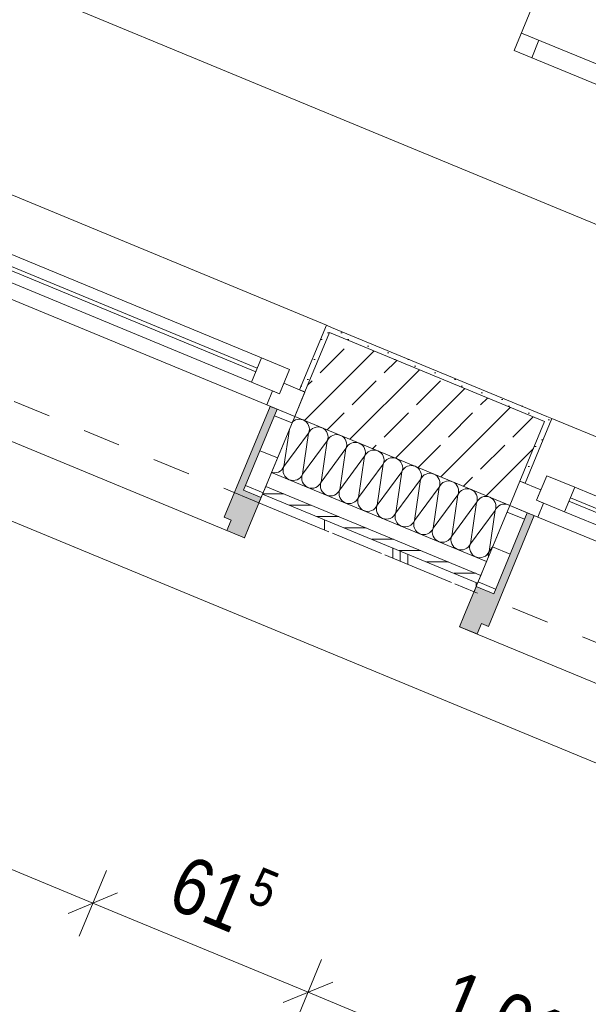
# Model space of a CAD drawing. Header units: metres. Extents: x -89 to 754, y -195 to 69.
# Tile 53 of 256: x 4.59 to 6.1, y -11.64 to -9.04. Entities that reach past the tile are written whole.
import ezdxf

# ---------------------------------------------------------------- set-up
doc = ezdxf.new("R2010")
doc.units = ezdxf.units.M
doc.header["$MEASUREMENT"] = 0
doc.linetypes.add('Strichlinie eng', pattern=[0.115, 0.075, -0.04])
for name, color, linetype in [('70 Entwässerung_Regenwasser', 7, 'Continuous'), ('95 Ausführungsplanung Bemaßung', 7, 'Continuous'), ('Neubau_10 Wand außen', 7, 'Continuous'), ('Neubau_50 Möblierung', 7, 'Continuous')]:
    doc.layers.add(name, color=color, linetype=linetype)
doc.styles.add('ERSTELLTER_STIL_3', font='ARIALN.TTF')
doc.dimstyles.new('ERSTELLTER_STIL__4', dxfattribs={"dimtxt": 0.15, "dimasz": 0.095143, "dimexe": 0.18, "dimexo": 0.0625, "dimgap": 0, "dimtad": 1, "dimzin": 0, "dimdsep": 46, "dimtxsty": 'ERSTELLTER_STIL_3', "dimblk": 'ARROWHEAD_6', "dimblk1": 'ARROWHEAD_6', "dimblk2": 'ARROWHEAD_6', "dimcen": 0.09, "dimse1": 1, "dimse2": 1, "dimclrd": 7, "dimclre": 7, "dimclrt": 7, "dimazin": 0, "dimtfac": 1, "dimtdec": 4, "dimtmove": 0, "dimatfit": 3, "dimfxl": 1, "dimtolj": 1, "dimtzin": 0, "dimarcsym": 0})
pattern_1 = [(45, (0, 0), (-0.01767767, 0.01767767), [0, -0.025])]
pattern_2 = [(0, (0, 0), (0, 0.1), [])]

# ---------------------------------------------------------------- blocks, each defined once
blk = doc.blocks.new('*X192')
at = {"layer": 'Neubau_10 Wand außen', "color": 8, "linetype": 'Continuous', "lineweight": 9}
for p, q in [((5.3187, -10.0971), (5.3153, -10.0999)), ((5.3233, -10.0947), (5.3187, -10.0971)), ((5.3283, -10.0931), (5.3233, -10.0947)), ((5.3335, -10.0926), (5.3283, -10.0931)), ((5.3387, -10.0931), (5.3335, -10.0926)), ((5.3437, -10.0947), (5.3387, -10.0931)), ((5.3483, -10.0971), (5.3437, -10.0947)), ((5.3524, -10.1004), (5.3483, -10.0971)), ((5.2927, -10.2178), (5.3074, -10.119)), ((5.3557, -10.1045), (5.3524, -10.1004)), ((5.3581, -10.1091), (5.3557, -10.1045)), ((5.3597, -10.1141), (5.3581, -10.1091)), ((5.3581, -10.1295), (5.3597, -10.1245)), ((5.3602, -10.1193), (5.3597, -10.1141)), ((5.3597, -10.1245), (5.3602, -10.1193)), ((5.3639, -10.1208), (5.3606, -10.1249)), ((5.368, -10.1175), (5.3639, -10.1208)), ((5.3726, -10.1151), (5.368, -10.1175)), ((5.3776, -10.1135), (5.3726, -10.1151)), ((5.3828, -10.113), (5.3776, -10.1135)), ((5.388, -10.1135), (5.3828, -10.113)), ((5.393, -10.1151), (5.388, -10.1135)), ((5.3976, -10.1175), (5.393, -10.1151)), ((5.4016, -10.1208), (5.3976, -10.1175)), ((5.4049, -10.1249), (5.4016, -10.1208)), ((5.2927, -10.2178), (5.3581, -10.1295)), ((5.342, -10.2382), (5.3581, -10.1295)), ((5.342, -10.2382), (5.4074, -10.1499)), ((5.3606, -10.1249), (5.3581, -10.1295)), ((5.3912, -10.2587), (5.4074, -10.1499)), ((5.4074, -10.1295), (5.4049, -10.1249)), ((5.4089, -10.1345), (5.4074, -10.1295)), ((5.4074, -10.1499), (5.4089, -10.1449)), ((5.4099, -10.1453), (5.4074, -10.1499)), ((5.4094, -10.1397), (5.4089, -10.1345)), ((5.4089, -10.1449), (5.4094, -10.1397)), ((5.4132, -10.1413), (5.4099, -10.1453)), ((5.4172, -10.1379), (5.4132, -10.1413)), ((5.4218, -10.1355), (5.4172, -10.1379)), ((5.4268, -10.134), (5.4218, -10.1355)), ((5.4321, -10.1334), (5.4268, -10.134)), ((5.4373, -10.134), (5.4321, -10.1334)), ((5.4423, -10.1355), (5.4373, -10.134)), ((5.4469, -10.1379), (5.4423, -10.1355)), ((5.4509, -10.1413), (5.4469, -10.1379)), ((5.4542, -10.1453), (5.4509, -10.1413)), ((5.4567, -10.1499), (5.4542, -10.1453)), ((5.4582, -10.1549), (5.4567, -10.1499)), ((5.3912, -10.2587), (5.4567, -10.1703)), ((5.4405, -10.2791), (5.4567, -10.1703)), ((5.4567, -10.1703), (5.4582, -10.1653)), ((5.4592, -10.1657), (5.4567, -10.1703)), ((5.4587, -10.1601), (5.4582, -10.1549)), ((5.4582, -10.1653), (5.4587, -10.1601)), ((5.4625, -10.1617), (5.4592, -10.1657)), ((5.4665, -10.1583), (5.4625, -10.1617)), ((5.4711, -10.1559), (5.4665, -10.1583)), ((5.4761, -10.1544), (5.4711, -10.1559)), ((5.4813, -10.1539), (5.4761, -10.1544)), ((5.4865, -10.1544), (5.4813, -10.1539)), ((5.4915, -10.1559), (5.4865, -10.1544)), ((5.4961, -10.1583), (5.4915, -10.1559)), ((5.5002, -10.1617), (5.4961, -10.1583)), ((5.5035, -10.1657), (5.5002, -10.1617)), ((5.506, -10.1703), (5.5035, -10.1657)), ((5.5075, -10.1753), (5.506, -10.1703)), ((5.508, -10.1805), (5.5075, -10.1753)), ((5.5204, -10.1763), (5.5158, -10.1788)), ((5.5254, -10.1748), (5.5204, -10.1763)), ((5.5306, -10.1743), (5.5254, -10.1748)), ((5.5358, -10.1748), (5.5306, -10.1743)), ((5.5408, -10.1763), (5.5358, -10.1748)), ((5.5454, -10.1788), (5.5408, -10.1763)), ((5.4405, -10.2791), (5.506, -10.1907)), ((5.4898, -10.2995), (5.506, -10.1907)), ((5.506, -10.1907), (5.5075, -10.1857)), ((5.5084, -10.1861), (5.506, -10.1907)), ((5.5075, -10.1857), (5.508, -10.1805)), ((5.5117, -10.1821), (5.5084, -10.1861)), ((5.5158, -10.1788), (5.5117, -10.1821)), ((5.5495, -10.1821), (5.5454, -10.1788)), ((5.5528, -10.1861), (5.5495, -10.1821)), ((5.5552, -10.1907), (5.5528, -10.1861)), ((5.5568, -10.1957), (5.5552, -10.1907)), ((5.5573, -10.2009), (5.5568, -10.1957)), ((5.5568, -10.2061), (5.5573, -10.2009)), ((5.561, -10.2025), (5.5577, -10.2065)), ((5.5651, -10.1992), (5.561, -10.2025)), ((5.5697, -10.1967), (5.5651, -10.1992)), ((5.5747, -10.1952), (5.5697, -10.1967)), ((5.5799, -10.1947), (5.5747, -10.1952)), ((5.5851, -10.1952), (5.5799, -10.1947)), ((5.5901, -10.1967), (5.5851, -10.1952)), ((5.5947, -10.1992), (5.5901, -10.1967)), ((5.5987, -10.2025), (5.5947, -10.1992)), ((5.602, -10.2065), (5.5987, -10.2025)), ((5.2829, -10.2298), (5.2869, -10.2265)), ((5.2869, -10.2265), (5.2902, -10.2224)), ((5.2902, -10.2224), (5.2927, -10.2178)), ((5.2912, -10.2228), (5.2907, -10.228)), ((5.2907, -10.228), (5.2912, -10.2332)), ((5.2927, -10.2178), (5.2912, -10.2228)), ((5.4898, -10.2995), (5.5552, -10.2111)), ((5.5391, -10.3199), (5.5552, -10.2111)), ((5.5552, -10.2111), (5.5568, -10.2061)), ((5.5577, -10.2065), (5.5552, -10.2111)), ((5.6045, -10.2111), (5.602, -10.2065)), ((5.606, -10.2161), (5.6045, -10.2111)), ((5.6045, -10.2315), (5.606, -10.2265)), ((5.607, -10.2269), (5.6045, -10.2315)), ((5.6065, -10.2213), (5.606, -10.2161)), ((5.606, -10.2265), (5.6065, -10.2213)), ((5.6103, -10.2229), (5.607, -10.2269)), ((5.6143, -10.2196), (5.6103, -10.2229)), ((5.6189, -10.2171), (5.6143, -10.2196)), ((5.6239, -10.2156), (5.6189, -10.2171)), ((5.6291, -10.2151), (5.6239, -10.2156)), ((5.6343, -10.2156), (5.6291, -10.2151)), ((5.6393, -10.2171), (5.6343, -10.2156)), ((5.644, -10.2196), (5.6393, -10.2171)), ((5.648, -10.2229), (5.644, -10.2196)), ((5.6513, -10.2269), (5.648, -10.2229)), ((5.6538, -10.2315), (5.6513, -10.2269)), ((5.2602, -10.233), (5.2628, -10.2338)), ((5.2628, -10.2338), (5.268, -10.2343)), ((5.268, -10.2343), (5.2732, -10.2338)), ((5.2732, -10.2338), (5.2783, -10.2323)), ((5.2783, -10.2323), (5.2829, -10.2298)), ((5.2912, -10.2332), (5.2927, -10.2382)), ((5.2927, -10.2382), (5.2951, -10.2429)), ((5.2951, -10.2429), (5.2985, -10.2469)), ((5.2985, -10.2469), (5.3025, -10.2502)), ((5.3025, -10.2502), (5.3071, -10.2527)), ((5.3071, -10.2527), (5.3121, -10.2542)), ((5.3121, -10.2542), (5.3173, -10.2547)), ((5.3173, -10.2547), (5.3225, -10.2542)), ((5.3225, -10.2542), (5.3275, -10.2527)), ((5.3275, -10.2527), (5.3321, -10.2502)), ((5.3321, -10.2502), (5.3362, -10.2469)), ((5.3362, -10.2469), (5.3395, -10.2429)), ((5.3395, -10.2429), (5.342, -10.2382)), ((5.3404, -10.2433), (5.3399, -10.2485)), ((5.3399, -10.2485), (5.3404, -10.2537)), ((5.342, -10.2382), (5.3404, -10.2433)), ((5.3404, -10.2537), (5.342, -10.2587)), ((5.5391, -10.3199), (5.6045, -10.2315)), ((5.5883, -10.3403), (5.6045, -10.2315)), ((5.5883, -10.3403), (5.6538, -10.252)), ((5.6376, -10.3607), (5.6538, -10.252)), ((5.6553, -10.2365), (5.6538, -10.2315)), ((5.6538, -10.252), (5.6553, -10.247)), ((5.6562, -10.2473), (5.6538, -10.252)), ((5.6558, -10.2418), (5.6553, -10.2365)), ((5.6553, -10.247), (5.6558, -10.2418)), ((5.6596, -10.2433), (5.6562, -10.2473)), ((5.6636, -10.24), (5.6596, -10.2433)), ((5.6682, -10.2375), (5.6636, -10.24)), ((5.6732, -10.236), (5.6682, -10.2375)), ((5.6784, -10.2355), (5.6732, -10.236)), ((5.6836, -10.236), (5.6784, -10.2355)), ((5.6886, -10.2375), (5.6836, -10.236)), ((5.6932, -10.24), (5.6886, -10.2375)), ((5.6973, -10.2433), (5.6932, -10.24)), ((5.7006, -10.2473), (5.6973, -10.2433)), ((5.7031, -10.252), (5.7006, -10.2473)), ((5.7046, -10.257), (5.7031, -10.252)), ((5.342, -10.2587), (5.3444, -10.2633)), ((5.3444, -10.2633), (5.3477, -10.2673)), ((5.3477, -10.2673), (5.3518, -10.2706)), ((5.3518, -10.2706), (5.3564, -10.2731)), ((5.3564, -10.2731), (5.3614, -10.2746)), ((5.3614, -10.2746), (5.3666, -10.2751)), ((5.3666, -10.2751), (5.3718, -10.2746)), ((5.3718, -10.2746), (5.3768, -10.2731)), ((5.3768, -10.2731), (5.3814, -10.2706)), ((5.3814, -10.2706), (5.3855, -10.2673)), ((5.3855, -10.2673), (5.3888, -10.2633)), ((5.3888, -10.2633), (5.3912, -10.2587)), ((5.3897, -10.2637), (5.3892, -10.2689)), ((5.3892, -10.2689), (5.3897, -10.2741)), ((5.3912, -10.2587), (5.3897, -10.2637)), ((5.3897, -10.2741), (5.3912, -10.2791)), ((5.3912, -10.2791), (5.3937, -10.2837)), ((5.438, -10.2837), (5.4405, -10.2791)), ((5.4405, -10.2791), (5.439, -10.2841)), ((5.6376, -10.3607), (5.7031, -10.2724)), ((5.6869, -10.3811), (5.7031, -10.2724)), ((5.7031, -10.2724), (5.7046, -10.2674)), ((5.7055, -10.2678), (5.7031, -10.2724)), ((5.7051, -10.2622), (5.7046, -10.257)), ((5.7046, -10.2674), (5.7051, -10.2622)), ((5.7088, -10.2637), (5.7055, -10.2678)), ((5.7129, -10.2604), (5.7088, -10.2637)), ((5.7175, -10.2579), (5.7129, -10.2604)), ((5.7225, -10.2564), (5.7175, -10.2579)), ((5.7277, -10.2559), (5.7225, -10.2564)), ((5.7329, -10.2564), (5.7277, -10.2559)), ((5.7379, -10.2579), (5.7329, -10.2564)), ((5.7425, -10.2604), (5.7379, -10.2579)), ((5.7465, -10.2637), (5.7425, -10.2604)), ((5.7499, -10.2678), (5.7465, -10.2637)), ((5.7523, -10.2724), (5.7499, -10.2678)), ((5.7538, -10.2774), (5.7523, -10.2724)), ((5.7544, -10.2826), (5.7538, -10.2774)), ((5.7622, -10.2808), (5.7581, -10.2841)), ((5.7668, -10.2783), (5.7622, -10.2808)), ((5.7718, -10.2768), (5.7668, -10.2783)), ((5.777, -10.2763), (5.7718, -10.2768)), ((5.7822, -10.2768), (5.777, -10.2763)), ((5.7872, -10.2783), (5.7822, -10.2768)), ((5.7918, -10.2808), (5.7872, -10.2783)), ((5.7958, -10.2841), (5.7918, -10.2808)), ((5.3937, -10.2837), (5.397, -10.2877)), ((5.397, -10.2877), (5.4011, -10.291)), ((5.4011, -10.291), (5.4057, -10.2935)), ((5.4057, -10.2935), (5.4107, -10.295)), ((5.4107, -10.295), (5.4159, -10.2955)), ((5.4159, -10.2955), (5.4211, -10.295)), ((5.4211, -10.295), (5.4261, -10.2935)), ((5.4261, -10.2935), (5.4307, -10.291)), ((5.4307, -10.291), (5.4347, -10.2877)), ((5.4347, -10.2877), (5.438, -10.2837)), ((5.439, -10.2841), (5.4385, -10.2893)), ((5.4385, -10.2893), (5.439, -10.2945)), ((5.439, -10.2945), (5.4405, -10.2995)), ((5.4405, -10.2995), (5.443, -10.3041)), ((5.443, -10.3041), (5.4463, -10.3081)), ((5.484, -10.3081), (5.4873, -10.3041)), ((5.4873, -10.3041), (5.4898, -10.2995)), ((5.4883, -10.3045), (5.4877, -10.3097)), ((5.4898, -10.2995), (5.4883, -10.3045)), ((5.6869, -10.3811), (5.7523, -10.2928)), ((5.7361, -10.4015), (5.7523, -10.2928)), ((5.7523, -10.2928), (5.7538, -10.2878)), ((5.7548, -10.2882), (5.7523, -10.2928)), ((5.7538, -10.2878), (5.7544, -10.2826)), ((5.7581, -10.2841), (5.7548, -10.2882)), ((5.7991, -10.2882), (5.7958, -10.2841)), ((5.8016, -10.2928), (5.7991, -10.2882)), ((5.8031, -10.2978), (5.8016, -10.2928)), ((5.8036, -10.303), (5.8031, -10.2978)), ((5.8031, -10.3082), (5.8036, -10.303)), ((5.8074, -10.3045), (5.8041, -10.3086)), ((5.8114, -10.3012), (5.8074, -10.3045)), ((5.816, -10.2988), (5.8114, -10.3012)), ((5.821, -10.2972), (5.816, -10.2988)), ((5.8262, -10.2967), (5.821, -10.2972)), ((5.8314, -10.2972), (5.8262, -10.2967)), ((5.8364, -10.2988), (5.8314, -10.2972)), ((5.8411, -10.3012), (5.8364, -10.2988)), ((5.8451, -10.3045), (5.8411, -10.3012)), ((5.8484, -10.3086), (5.8451, -10.3045)), ((5.4463, -10.3081), (5.4503, -10.3114)), ((5.4503, -10.3114), (5.4549, -10.3139)), ((5.4549, -10.3139), (5.4599, -10.3154)), ((5.4599, -10.3154), (5.4651, -10.3159)), ((5.4651, -10.3159), (5.4703, -10.3154)), ((5.4703, -10.3154), (5.4753, -10.3139)), ((5.4753, -10.3139), (5.48, -10.3114)), ((5.48, -10.3114), (5.484, -10.3081)), ((5.4877, -10.3097), (5.4883, -10.3149)), ((5.4883, -10.3149), (5.4898, -10.3199)), ((5.4898, -10.3199), (5.4922, -10.3245)), ((5.4922, -10.3245), (5.4956, -10.3285)), ((5.4956, -10.3285), (5.4996, -10.3319)), ((5.4996, -10.3319), (5.5042, -10.3343)), ((5.5246, -10.3343), (5.5292, -10.3319)), ((5.5292, -10.3319), (5.5333, -10.3285)), ((5.5333, -10.3285), (5.5366, -10.3245)), ((5.5366, -10.3245), (5.5391, -10.3199)), ((5.5375, -10.3249), (5.537, -10.3301)), ((5.537, -10.3301), (5.5375, -10.3353)), ((5.5391, -10.3199), (5.5375, -10.3249)), ((5.7361, -10.4015), (5.8016, -10.3132)), ((5.7854, -10.4219), (5.8016, -10.3132)), ((5.8016, -10.3132), (5.8031, -10.3082)), ((5.8041, -10.3086), (5.8016, -10.3132)), ((5.8509, -10.3132), (5.8484, -10.3086)), ((5.8524, -10.3182), (5.8509, -10.3132)), ((5.8509, -10.3336), (5.8524, -10.3286)), ((5.8533, -10.329), (5.8509, -10.3336)), ((5.8529, -10.3234), (5.8524, -10.3182)), ((5.8524, -10.3286), (5.8529, -10.3234)), ((5.8567, -10.3249), (5.8533, -10.329)), ((5.8607, -10.3216), (5.8567, -10.3249)), ((5.8653, -10.3192), (5.8607, -10.3216)), ((5.8703, -10.3176), (5.8653, -10.3192)), ((5.8755, -10.3171), (5.8703, -10.3176)), ((5.8807, -10.3176), (5.8755, -10.3171)), ((5.8857, -10.3192), (5.8807, -10.3176)), ((5.8893, -10.3211), (5.8857, -10.3192)), ((5.5042, -10.3343), (5.5092, -10.3358)), ((5.5092, -10.3358), (5.5144, -10.3363)), ((5.5144, -10.3363), (5.5196, -10.3358)), ((5.5196, -10.3358), (5.5246, -10.3343)), ((5.5375, -10.3353), (5.5391, -10.3403)), ((5.5391, -10.3403), (5.5415, -10.3449)), ((5.5415, -10.3449), (5.5448, -10.3489)), ((5.5448, -10.3489), (5.5489, -10.3523)), ((5.5489, -10.3523), (5.5535, -10.3547)), ((5.5535, -10.3547), (5.5585, -10.3562)), ((5.5585, -10.3562), (5.5637, -10.3568)), ((5.5637, -10.3568), (5.5689, -10.3562)), ((5.5689, -10.3562), (5.5739, -10.3547)), ((5.5739, -10.3547), (5.5785, -10.3523)), ((5.5785, -10.3523), (5.5825, -10.3489)), ((5.5825, -10.3489), (5.5859, -10.3449)), ((5.5859, -10.3449), (5.5883, -10.3403)), ((5.5868, -10.3453), (5.5863, -10.3505)), ((5.5863, -10.3505), (5.5868, -10.3557)), ((5.5883, -10.3403), (5.5868, -10.3453)), ((5.5868, -10.3557), (5.5883, -10.3607)), ((5.7854, -10.4219), (5.8509, -10.3336)), ((5.8347, -10.4423), (5.8509, -10.3336)), ((5.5883, -10.3607), (5.5908, -10.3653)), ((5.5908, -10.3653), (5.5941, -10.3694)), ((5.5941, -10.3694), (5.5981, -10.3727)), ((5.5981, -10.3727), (5.6028, -10.3751)), ((5.6028, -10.3751), (5.6078, -10.3767)), ((5.6078, -10.3767), (5.613, -10.3772)), ((5.613, -10.3772), (5.6182, -10.3767)), ((5.6182, -10.3767), (5.6232, -10.3751)), ((5.6232, -10.3751), (5.6278, -10.3727)), ((5.6278, -10.3727), (5.6318, -10.3694)), ((5.6318, -10.3694), (5.6351, -10.3653)), ((5.6351, -10.3653), (5.6376, -10.3607)), ((5.6361, -10.3657), (5.6356, -10.3709)), ((5.6356, -10.3709), (5.6361, -10.3761)), ((5.6376, -10.3607), (5.6361, -10.3657)), ((5.6361, -10.3761), (5.6376, -10.3811)), ((5.6376, -10.3811), (5.6401, -10.3857)), ((5.6844, -10.3857), (5.6869, -10.3811)), ((5.6869, -10.3811), (5.6854, -10.3861)), ((5.6401, -10.3857), (5.6434, -10.3898)), ((5.6434, -10.3898), (5.6474, -10.3931)), ((5.6474, -10.3931), (5.652, -10.3955)), ((5.652, -10.3955), (5.657, -10.3971)), ((5.657, -10.3971), (5.6622, -10.3976)), ((5.6622, -10.3976), (5.6674, -10.3971)), ((5.6674, -10.3971), (5.6724, -10.3955)), ((5.6724, -10.3955), (5.6771, -10.3931)), ((5.6771, -10.3931), (5.6811, -10.3898)), ((5.6811, -10.3898), (5.6844, -10.3857)), ((5.6854, -10.3861), (5.6848, -10.3913)), ((5.6848, -10.3913), (5.6854, -10.3965)), ((5.6854, -10.3965), (5.6869, -10.4015)), ((5.6869, -10.4015), (5.6893, -10.4061)), ((5.6893, -10.4061), (5.6927, -10.4102)), ((5.6927, -10.4102), (5.6967, -10.4135)), ((5.7263, -10.4135), (5.7304, -10.4102)), ((5.7304, -10.4102), (5.7337, -10.4061)), ((5.7337, -10.4061), (5.7361, -10.4015)), ((5.7346, -10.4065), (5.7341, -10.4117)), ((5.7361, -10.4015), (5.7346, -10.4065)), ((5.6967, -10.4135), (5.7013, -10.416)), ((5.7013, -10.416), (5.7063, -10.4175)), ((5.7063, -10.4175), (5.7115, -10.418)), ((5.7115, -10.418), (5.7167, -10.4175)), ((5.7167, -10.4175), (5.7217, -10.416)), ((5.7217, -10.416), (5.7263, -10.4135)), ((5.7341, -10.4117), (5.7346, -10.4169)), ((5.7346, -10.4169), (5.7361, -10.4219)), ((5.7361, -10.4219), (5.7386, -10.4265)), ((5.7386, -10.4265), (5.7419, -10.4306)), ((5.7419, -10.4306), (5.746, -10.4339)), ((5.746, -10.4339), (5.7506, -10.4364)), ((5.7506, -10.4364), (5.7556, -10.4379)), ((5.766, -10.4379), (5.771, -10.4364)), ((5.771, -10.4364), (5.7756, -10.4339)), ((5.7756, -10.4339), (5.7796, -10.4306)), ((5.7796, -10.4306), (5.783, -10.4265)), ((5.783, -10.4265), (5.7854, -10.4219)), ((5.7839, -10.4269), (5.7834, -10.4321)), ((5.7834, -10.4321), (5.7839, -10.4373)), ((5.7854, -10.4219), (5.7839, -10.4269)), ((5.8347, -10.4423), (5.8447, -10.4288)), ((5.7556, -10.4379), (5.7608, -10.4384)), ((5.7608, -10.4384), (5.766, -10.4379)), ((5.7839, -10.4373), (5.7854, -10.4423)), ((5.7854, -10.4423), (5.7879, -10.447)), ((5.7879, -10.447), (5.7912, -10.451)), ((5.7912, -10.451), (5.7952, -10.4543)), ((5.7952, -10.4543), (5.7999, -10.4568)), ((5.7999, -10.4568), (5.8049, -10.4583)), ((5.8049, -10.4583), (5.8101, -10.4588)), ((5.8101, -10.4588), (5.8153, -10.4583)), ((5.8153, -10.4583), (5.8203, -10.4568)), ((5.8203, -10.4568), (5.8249, -10.4543)), ((5.8249, -10.4543), (5.8289, -10.451)), ((5.8289, -10.451), (5.8322, -10.447)), ((5.8322, -10.447), (5.8347, -10.4423)), ((5.8332, -10.4473), (5.8327, -10.4526)), ((5.8327, -10.4526), (5.8331, -10.4569)), ((5.8347, -10.4423), (5.8332, -10.4473))]:
    blk.add_line(p, q, dxfattribs=at)
blk = doc.blocks.new('1-Flügelfenster 27_7')
at = {"layer": 'Neubau_10 Wand außen', "linetype": 'Continuous', "lineweight": 0, "true_color": 0x000000}
for points in [[(-0.505, -0.387), (-0.505, -0.417), (-0.455, -0.417), (-0.455, -0.387), (-0.435, -0.387), (-0.435, -0.07), (-0.455, -0.07), (-0.455, -0.302), (-0.505, -0.302)], [(0.505, -0.387), (0.505, -0.302), (0.455, -0.302), (0.455, -0.07), (0.435, -0.07), (0.435, -0.387), (0.455, -0.387), (0.455, -0.417), (0.505, -0.417)]]:
    blk.add_hatch(color=18, dxfattribs=at).paths.add_polyline_path(points)
h = blk.add_hatch(dxfattribs=at)
h.set_pattern_fill('Holz_Schalung_liegend_10_5B', color=18, style=0, pattern_type=2)
h.set_pattern_definition(pattern_2)
h.paths.add_polyline_path([(-0.505, -0.07), (-0.505, -0.302), (-0.455, -0.302), (-0.455, -0.07)])
h = blk.add_hatch(dxfattribs=at)
h.set_pattern_fill('Holz_Schalung_liegend_10_5B', color=18, style=0, pattern_type=2)
h.set_pattern_definition(pattern_2)
h.paths.add_polyline_path([(0.505, -0.07), (0.455, -0.07), (0.455, -0.302), (0.505, -0.302)])
at = {"layer": 'Neubau_10 Wand außen', "color": 7, "linetype": 'Continuous', "lineweight": 13}
for p, q in [((-0.505, 0.185), (-0.49, 0.185)), ((-0.49, 0), (-0.49, 0.185)), ((0.505, 0.185), (0.49, 0.185)), ((0.49, 0), (0.49, 0.185)), ((-0.445, -0.03), (-0.445, 0.04)), ((-0.445, 0.04), (-0.365, 0.04)), ((-0.365, 0.04), (0.365, 0.04)), ((-0.365, 0.04), (-0.365, -0.03)), ((0.365, -0.03), (0.365, 0.04)), ((0.365, 0.04), (0.445, 0.04)), ((0.445, 0.04), (0.445, -0.03)), ((-0.505, 0), (-0.445, 0)), ((-0.505, -0.07), (-0.505, 0)), ((-0.505, -0.07), (-0.505, 0)), ((-0.445, 0), (-0.445, -0.03)), ((-0.365, 0.01), (0.365, 0.01)), ((0.445, -0.03), (0.445, 0)), ((0.445, 0), (0.505, 0)), ((0.505, -0.07), (0.505, 0)), ((0.505, -0.07), (0.505, 0)), ((0.365, 0), (-0.365, 0)), ((-0.445, -0.03), (-0.425, -0.03)), ((-0.365, -0.03), (-0.445, -0.03)), ((-0.425, -0.03), (-0.425, -0.07)), ((0.365, -0.03), (-0.365, -0.03)), ((0.445, -0.03), (0.365, -0.03)), ((0.425, -0.07), (0.425, -0.03)), ((0.425, -0.03), (0.445, -0.03)), ((-0.425, -0.07), (-0.505, -0.07)), ((-0.505, -0.23), (-0.505, -0.07)), ((0.425, -0.07), (-0.425, -0.07)), ((0.505, -0.07), (0.425, -0.07)), ((0.505, -0.23), (0.505, -0.07)), ((-0.505, -0.27), (-0.505, -0.23)), ((0.505, -0.27), (0.505, -0.23)), ((-0.505, -0.292), (-0.505, -0.27)), ((0.505, -0.292), (0.505, -0.27)), ((-0.505, -0.317), (-0.505, -0.292)), ((0.505, -0.317), (0.505, -0.292))]:
    blk.add_line(p, q, dxfattribs=at)
at = {"layer": 'Neubau_10 Wand außen', "color": 7, "linetype": 'Continuous', "lineweight": 9}
for p, q in [((-0.49, 0.185), (0.49, 0.185)), ((-0.455, -0.302), (-0.455, -0.07)), ((-0.455, -0.07), (-0.435, -0.07)), ((-0.435, -0.07), (-0.435, -0.387)), ((0.455, -0.07), (0.435, -0.07)), ((0.435, -0.07), (0.435, -0.387)), ((0.455, -0.302), (0.455, -0.07)), ((-0.505, -0.387), (-0.505, -0.302)), ((-0.505, -0.302), (-0.455, -0.302)), ((0.505, -0.302), (0.455, -0.302)), ((0.505, -0.387), (0.505, -0.302)), ((-0.505, -0.417), (-0.505, -0.387)), ((-0.435, -0.387), (-0.455, -0.387)), ((-0.455, -0.387), (-0.455, -0.417)), ((0.435, -0.387), (0.455, -0.387)), ((0.455, -0.387), (0.455, -0.417)), ((0.505, -0.417), (0.505, -0.387)), ((-0.455, -0.417), (-0.505, -0.417)), ((-0.505, -0.417), (0.505, -0.417)), ((0.455, -0.417), (0.505, -0.417))]:
    blk.add_line(p, q, dxfattribs=at)
at = {"layer": 'Neubau_10 Wand außen', "color": 7, "linetype": 'Strichlinie eng', "lineweight": 9}
blk.add_line((-0.505, -0.317), (0.505, -0.317), dxfattribs=at)
at = {"layer": 'Neubau_10 Wand außen', "color": 7, "linetype": 'Continuous', "lineweight": 9, "flags": 128}
for points in [[(-0.505, -0.07), (-0.455, -0.07), (-0.455, -0.302), (-0.505, -0.302)], [(0.505, -0.07), (0.455, -0.07), (0.455, -0.302), (0.505, -0.302)]]:
    blk.add_lwpolyline(points, close=True, dxfattribs=at)
at = {"layer": 'Neubau_10 Wand außen', "color": 7, "linetype": 'Continuous', "lineweight": 9}
for p in [(-0.505, -0.417), (0.505, -0.417)]:
    blk.add_point(p, dxfattribs=at)
blk = doc.blocks.new('Stuhl 02 27[122]_1', base_point=(6.0535, -8.7483))
at = {"layer": 'Neubau_50 Möblierung', "color": 254, "linetype": 'Continuous', "lineweight": 18, "true_color": 0xdfdfdf}
for p, q in [((5.9203, -9.0719), (6.2902, -9.2242)), ((5.9665, -9.0909), (5.9475, -9.1372)), ((6.2439, -9.2051), (6.2249, -9.2514))]:
    blk.add_line(p, q, dxfattribs=at)
at = {"layer": 'Neubau_50 Möblierung', "color": 254, "linetype": 'Continuous', "lineweight": 18, "true_color": 0xdfdfdf, "flags": 128}
blk.add_lwpolyline([(6.0535, -8.7483), (6.4234, -8.9005), (6.2711, -9.2704), (5.9012, -9.1182)], close=True, dxfattribs=at)
blk = doc.blocks.new('Schultisch 27[145]_1', base_point=(6.099, -8.443))
at = {"layer": 'Neubau_50 Möblierung', "color": 254, "linetype": 'Continuous', "lineweight": 18, "true_color": 0xdfdfdf, "flags": 128}
blk.add_lwpolyline([(6.099, -8.443), (7.2077, -8.9022), (7.0163, -9.3641), (5.9077, -8.9049)], close=True, dxfattribs=at)
blk = doc.blocks.new('*D698')
at = {"layer": '95 Ausführungsplanung Bemaßung', "color": 7, "linetype": 'Continuous', "lineweight": 9}
for p, q in [((-8.1158, -6.9947), (-8.0439, -6.8212)), ((-8.1492, -6.8792), (-8.0798, -6.908)), ((-8.0144, -6.8809), (-8.1453, -6.9351)), ((-8.0798, -6.908), (8.1315, -13.6229)), ((8.0955, -13.7097), (8.1674, -13.5362)), ((8.066, -13.65), (8.1969, -13.5958)), ((8.1315, -13.6229), (8.2009, -13.6517))]:
    blk.add_line(p, q, dxfattribs=at)
at = {"layer": '95 Ausführungsplanung Bemaßung', "color": 7, "lineweight": 9, "insert": (-0.2063, -10.1746), "char_height": 0.15, "attachment_point": 7, "rotation": 337.5, "style": 'ERSTELLTER_STIL_3'}
blk.add_mtext('\\A1;{\\pql;\\fArial Narrow|b0|i0|c0|p0;\\W1.000000;17,54\\fArial Narrow|b0|i0|c0|p0;\\W1.000000;\\A1{\\H.66x;\\S5^  ;}}', dxfattribs=at)
blk = doc.blocks.new('ARROWHEAD_6')
at = {"color": 0, "linetype": 'Continuous', "lineweight": 0}
for p, q in [((-0.5, -0.5), (0.5, 0.5)), ((0, 0), (-1, 0))]:
    blk.add_line(p, q, dxfattribs=at)
blk = doc.blocks.new('*D713')
at = {"layer": '95 Ausführungsplanung Bemaßung', "color": 7, "linetype": 'Continuous', "lineweight": 9}
for p, q in [((3.287, -10.7504), (3.8552, -10.9857)), ((3.8192, -11.0724), (3.8911, -10.899)), ((3.9206, -10.9586), (3.7897, -11.0128)), ((3.8552, -10.9857), (4.7883, -11.3722)), ((4.7524, -11.459), (4.8242, -11.2855)), ((4.8537, -11.3451), (4.7229, -11.3993)), ((4.7883, -11.3722), (5.3565, -11.6076))]:
    blk.add_line(p, q, dxfattribs=at)
at = {"layer": '95 Ausführungsplanung Bemaßung', "color": 7, "lineweight": 9, "char_height": 0.15, "attachment_point": 7, "rotation": 337.5, "style": 'ERSTELLTER_STIL_3'}
for s, insert in [('\\A1;{\\pql;\\fArial Narrow|b0|i0|c0|p0;\\W1.000000;1,01}', (4.1771, -11.0866)), ('\\A1;{\\pql;\\fArial Narrow|b0|i0|c0|p0;\\W1.000000;2,51}', (4.0967, -11.2806))]:
    blk.add_mtext(s, dxfattribs=dict(at, insert=insert))
blk = doc.blocks.new('*D714')
at = {"layer": '95 Ausführungsplanung Bemaßung', "color": 7, "linetype": 'Continuous', "lineweight": 9}
for p, q in [((4.8537, -11.3451), (4.7229, -11.3993)), ((4.7883, -11.3722), (5.3565, -11.6076)), ((5.3205, -11.6943), (5.3924, -11.5208)), ((5.4219, -11.5805), (5.291, -11.6347))]:
    blk.add_line(p, q, dxfattribs=at)
at = {"layer": '95 Ausführungsplanung Bemaßung', "color": 7, "lineweight": 9, "insert": (4.9623, -11.4199), "char_height": 0.15, "attachment_point": 7, "rotation": 337.5, "style": 'ERSTELLTER_STIL_3'}
blk.add_mtext('\\A1;{\\pql;\\fArial Narrow|b0|i0|c0|p0;\\W1.000000;61\\fArial Narrow|b0|i0|c0|p0;\\W1.000000;\\A1{\\H.66x;\\S5^  ;}}', dxfattribs=at)
blk = doc.blocks.new('*D715')
at = {"layer": '95 Ausführungsplanung Bemaßung', "color": 7, "linetype": 'Continuous', "lineweight": 9}
for p, q in [((4.7883, -11.3722), (5.3565, -11.6076)), ((5.3205, -11.6943), (5.3924, -11.5208)), ((5.4219, -11.5805), (5.291, -11.6347)), ((5.3565, -11.6076), (6.2896, -11.9941)), ((6.355, -11.967), (6.2242, -12.0212))]:
    blk.add_line(p, q, dxfattribs=at)
at = {"layer": '95 Ausführungsplanung Bemaßung', "color": 7, "lineweight": 9, "char_height": 0.15, "attachment_point": 7, "rotation": 337.5, "style": 'ERSTELLTER_STIL_3'}
for s, insert in [('\\A1;{\\pql;\\fArial Narrow|b0|i0|c0|p0;\\W1.000000;1,01}', (5.6784, -11.7084)), ('\\A1;{\\pql;\\fArial Narrow|b0|i0|c0|p0;\\W1.000000;2,51}', (5.598, -11.9024))]:
    blk.add_mtext(s, dxfattribs=dict(at, insert=insert))
blk = doc.blocks.new('*D716')
at = {"layer": '95 Ausführungsplanung Bemaßung', "color": 7, "linetype": 'Continuous', "lineweight": 9}
for p, q in [((5.3565, -11.6076), (6.2896, -11.9941)), ((6.2537, -12.0808), (6.3255, -11.9073)), ((6.355, -11.967), (6.2242, -12.0212)), ((6.2896, -11.9941), (8.4376, -12.8838)), ((8.4017, -12.9706), (8.4735, -12.7971)), ((8.3722, -12.9109), (8.503, -12.8567)), ((8.4376, -12.8838), (8.507, -12.9126))]:
    blk.add_line(p, q, dxfattribs=at)
at = {"layer": '95 Ausführungsplanung Bemaßung', "color": 7, "lineweight": 9, "insert": (7.1761, -12.3666), "char_height": 0.15, "attachment_point": 7, "rotation": 337.5, "style": 'ERSTELLTER_STIL_3'}
blk.add_mtext('\\A1;{\\pql;\\fArial Narrow|b0|i0|c0|p0;\\W1.000000;2,32\\fArial Narrow|b0|i0|c0|p0;\\W1.000000;\\A1{\\H.66x;\\S5^  ;}}', dxfattribs=at)
blk = doc.blocks.new('*D717')
at = {"layer": '95 Ausführungsplanung Bemaßung', "color": 7, "linetype": 'Continuous', "lineweight": 9}
for p, q in [((-7.9627, -6.6252), (-7.8908, -6.4517)), ((-7.9962, -6.5097), (-7.9268, -6.5384)), ((-7.8613, -6.5113), (-7.9922, -6.5655)), ((-7.9268, -6.5384), (-7.6986, -6.6329)), ((-7.6331, -6.6058), (-7.764, -6.66)), ((-7.6986, -6.6329), (8.0563, -13.1588))]:
    blk.add_line(p, q, dxfattribs=at)
at = {"layer": '95 Ausführungsplanung Bemaßung', "color": 7, "lineweight": 9, "insert": (-8.2014, -6.3993), "char_height": 0.15, "attachment_point": 7, "rotation": 337.5, "style": 'ERSTELLTER_STIL_3'}
blk.add_mtext('\\A1;{\\pql;\\fArial Narrow|b0|i0|c0|p0;\\W1.000000;24\\fArial Narrow|b0|i0|c0|p0;\\W1.000000;\\A1{\\H.66x;\\S5^  ;}}', dxfattribs=at)
blk = doc.blocks.new('*D718')
at = {"layer": '95 Ausführungsplanung Bemaßung', "color": 7, "linetype": 'Continuous', "lineweight": 9}
for p, q in [((-7.9268, -6.5384), (-7.6986, -6.6329)), ((-7.7345, -6.7197), (-7.6626, -6.5462)), ((-7.6331, -6.6058), (-7.764, -6.66)), ((-7.6986, -6.6329), (8.0563, -13.1588)), ((8.1218, -13.1317), (7.9909, -13.1859))]:
    blk.add_line(p, q, dxfattribs=at)
at = {"layer": '95 Ausführungsplanung Bemaßung', "color": 7, "lineweight": 9, "char_height": 0.15, "attachment_point": 7, "rotation": 337.5, "style": 'ERSTELLTER_STIL_3'}
for s, insert in [('\\A1;{\\pql;\\fArial Narrow|b0|i0|c0|p0;\\W1.000000;17,05\\fArial Narrow|b0|i0|c0|p0;\\W1.000000;\\A1{\\H.66x;\\S5^  ;}}', (-0.0532, -9.8051)), ('\\A1;{\\pql;\\fArial Narrow|b0|i0|c0|p0;\\W1.000000;24\\fArial Narrow|b0|i0|c0|p0;\\W1.000000;\\A1{\\H.66x;\\S5^  ;}}', (7.7817, -13.0198))]:
    blk.add_mtext(s, dxfattribs=dict(at, insert=insert))
blk = doc.blocks.new('*D719')
at = {"layer": '95 Ausführungsplanung Bemaßung', "color": 7, "linetype": 'Continuous', "lineweight": 9}
for p, q in [((-7.6986, -6.6329), (8.0563, -13.1588)), ((8.0204, -13.2456), (8.0923, -13.0721)), ((8.1218, -13.1317), (7.9909, -13.1859)), ((8.0563, -13.1588), (8.2845, -13.2534)), ((8.2486, -13.3401), (8.3205, -13.1666)), ((8.2191, -13.2805), (8.35, -13.2263)), ((8.2845, -13.2534), (8.3539, -13.2821))]:
    blk.add_line(p, q, dxfattribs=at)
blk = doc.blocks.new('*D721')
at = {"layer": '95 Ausführungsplanung Bemaßung', "color": 7, "linetype": 'Continuous', "lineweight": 9}
for p, q in [((10.3122, -12.1527), (10.404, -11.9309)), ((10.2851, -12.0872), (10.3393, -12.2181)), ((10.2177, -12.3809), (10.3122, -12.1527)), ((10.1906, -12.3154), (10.2448, -12.4463)), ((10.3044, -12.4168), (10.1309, -12.3449)), ((10.1889, -12.4503), (10.2177, -12.3809))]:
    blk.add_line(p, q, dxfattribs=at)
at = {"layer": '95 Ausführungsplanung Bemaßung', "color": 7, "lineweight": 9, "insert": (10.0786, -12.6555), "char_height": 0.15, "attachment_point": 7, "rotation": 67.5, "style": 'ERSTELLTER_STIL_3'}
blk.add_mtext('\\A1;{\\pql;\\fArial Narrow|b0|i0|c0|p0;\\W1.000000;24\\fArial Narrow|b0|i0|c0|p0;\\W1.000000;\\A1{\\H.66x;\\S5^  ;}}', dxfattribs=at)
blk = doc.blocks.new('*D722')
at = {"layer": '95 Ausführungsplanung Bemaßung', "color": 7, "linetype": 'Continuous', "lineweight": 9}
for p, q in [((10.404, -11.9309), (10.4947, -11.712)), ((10.3769, -11.8655), (10.4311, -11.9964)), ((10.4908, -11.9669), (10.3173, -11.895)), ((10.3122, -12.1527), (10.404, -11.9309)), ((10.2851, -12.0872), (10.3393, -12.2181)), ((10.3989, -12.1886), (10.2255, -12.1167)), ((10.2177, -12.3809), (10.3122, -12.1527))]:
    blk.add_line(p, q, dxfattribs=at)
at = {"layer": '95 Ausführungsplanung Bemaßung', "color": 7, "lineweight": 9, "insert": (10.0994, -12.0392), "char_height": 0.15, "attachment_point": 7, "rotation": 67.5, "style": 'ERSTELLTER_STIL_3'}
blk.add_mtext('\\A1;{\\pql;\\fArial Narrow|b0|i0|c0|p0;\\W1.000000;24}', dxfattribs=at)
blk = doc.blocks.new('*D723')
at = {"layer": '95 Ausführungsplanung Bemaßung', "color": 7, "linetype": 'Continuous', "lineweight": 9}
for p, q in [((10.4947, -11.712), (14.3782, -2.3365)), ((10.4676, -11.6466), (10.5218, -11.7774)), ((10.5815, -11.7479), (10.408, -11.6761)), ((10.404, -11.9309), (10.4947, -11.712)), ((10.3769, -11.8655), (10.4311, -11.9964))]:
    blk.add_line(p, q, dxfattribs=at)
blk = doc.blocks.new('*D727')
at = {"layer": '95 Ausführungsplanung Bemaßung', "color": 7, "linetype": 'Continuous', "lineweight": 9}
for p, q in [((9.9426, -11.9996), (10.0345, -11.7779)), ((9.9155, -11.9342), (9.9697, -12.065)), ((9.8481, -12.2278), (9.9426, -11.9996)), ((9.821, -12.1624), (9.8752, -12.2932)), ((9.9349, -12.2637), (9.7614, -12.1919)), ((9.8194, -12.2972), (9.8481, -12.2278))]:
    blk.add_line(p, q, dxfattribs=at)
at = {"layer": '95 Ausführungsplanung Bemaßung', "color": 7, "lineweight": 9, "insert": (9.7091, -12.5025), "char_height": 0.15, "attachment_point": 7, "rotation": 67.5, "style": 'ERSTELLTER_STIL_3'}
blk.add_mtext('\\A1;{\\pql;\\fArial Narrow|b0|i0|c0|p0;\\W1.000000;24\\fArial Narrow|b0|i0|c0|p0;\\W1.000000;\\A1{\\H.66x;\\S5^  ;}}', dxfattribs=at)
blk = doc.blocks.new('*D728')
at = {"layer": '95 Ausführungsplanung Bemaßung', "color": 7, "linetype": 'Continuous', "lineweight": 9}
for p, q in [((10.0345, -11.7779), (11.039, -9.3527)), ((10.0074, -11.7124), (10.0616, -11.8433)), ((9.9426, -11.9996), (10.0345, -11.7779)), ((9.9155, -11.9342), (9.9697, -12.065)), ((10.0294, -12.0355), (9.8559, -11.9637)), ((9.8481, -12.2278), (9.9426, -11.9996))]:
    blk.add_line(p, q, dxfattribs=at)
blk = doc.blocks.new('*D729')
at = {"layer": '95 Ausführungsplanung Bemaßung', "color": 7, "linetype": 'Continuous', "lineweight": 9}
for p, q in [((11.039, -9.3527), (12.9563, -4.724)), ((11.0119, -9.2873), (11.0661, -9.4181)), ((11.1258, -9.3886), (10.9523, -9.3168)), ((10.0345, -11.7779), (11.039, -9.3527)), ((10.0074, -11.7124), (10.0616, -11.8433)), ((10.1212, -11.8138), (9.9477, -11.7419)), ((9.9426, -11.9996), (10.0345, -11.7779))]:
    blk.add_line(p, q, dxfattribs=at)
at = {"layer": '95 Ausführungsplanung Bemaßung', "color": 7, "lineweight": 9, "char_height": 0.15, "attachment_point": 7, "rotation": 67.5, "style": 'ERSTELLTER_STIL_3'}
for s, insert in [('\\A1;{\\pql;\\fArial Narrow|b0|i0|c0|p0;\\W1.000000;2,62\\fArial Narrow|b0|i0|c0|p0;\\W1.000000;\\A1{\\H.66x;\\S5^  ;}}', (10.4644, -10.7527)), ('\\A1;{\\pql;\\fArial Narrow|b0|i0|c0|p0;\\W1.000000;24}', (10.0259, -11.7201))]:
    blk.add_mtext(s, dxfattribs=dict(at, insert=insert))
blk = doc.blocks.new('*D860')
at = {"layer": '95 Ausführungsplanung Bemaßung', "color": 7, "linetype": 'Continuous', "lineweight": 9}
for p, q in [((-5.132, -4.9181), (1.2289, -7.5529)), ((1.193, -7.6396), (1.2649, -7.4661)), ((1.2944, -7.5258), (1.1635, -7.58)), ((1.2289, -7.5529), (1.4507, -7.6447)), ((1.4147, -7.7315), (1.4866, -7.558)), ((1.5161, -7.6176), (1.3853, -7.6718)), ((1.4507, -7.6447), (7.8116, -10.2795))]:
    blk.add_line(p, q, dxfattribs=at)
blk = doc.blocks.new('*D861')
at = {"layer": '95 Ausführungsplanung Bemaßung', "color": 7, "linetype": 'Continuous', "lineweight": 9}
for p, q in [((1.5161, -7.6176), (1.3853, -7.6718)), ((1.4507, -7.6447), (7.8116, -10.2795)), ((7.877, -10.2524), (7.7462, -10.3066))]:
    blk.add_line(p, q, dxfattribs=at)
at = {"layer": '95 Ausführungsplanung Bemaßung', "color": 7, "lineweight": 9, "char_height": 0.15, "attachment_point": 7, "rotation": 337.5, "style": 'ERSTELLTER_STIL_3'}
for s, insert in [('\\A1;{\\pql;\\fArial Narrow|b0|i0|c0|p0;\\W1.000000;6,88\\fArial Narrow|b0|i0|c0|p0;\\W1.000000;\\A1{\\H.66x;\\S5^  ;}}', (4.4437, -8.8898)), ('\\A1;{\\pql;\\fArial Narrow|b0|i0|c0|p0;\\W1.000000;24}', (7.5984, -10.1587))]:
    blk.add_mtext(s, dxfattribs=dict(at, insert=insert))
blk = doc.blocks.new('*D862')
at = {"layer": '95 Ausführungsplanung Bemaßung', "color": 7, "linetype": 'Continuous', "lineweight": 9}
for p, q in [((1.4507, -7.6447), (7.8116, -10.2795)), ((7.7757, -10.3662), (7.8475, -10.1928)), ((7.877, -10.2524), (7.7462, -10.3066)), ((7.8116, -10.2795), (8.0333, -10.3713)), ((8.0987, -10.3442), (7.9679, -10.3984))]:
    blk.add_line(p, q, dxfattribs=at)

msp = doc.modelspace()

# ---------------------------------------------------------------- hatches: boundary and pattern name
at = {"layer": 'Neubau_10 Wand außen', "linetype": 'Continuous', "lineweight": 0, "true_color": 0x000000}
h = msp.add_hatch(dxfattribs=at)
h.set_pattern_fill('Beton_Stahlbeton_0001', color=18, style=0, pattern_type=2)
h.set_pattern_definition([(45, (0, 0), (-0.0848528, 0.0848528), []), (45, (-0.04243, 0.04243), (-0.0848528, 0.0848528), [0.09, -0.03])])
h.paths.add_polyline_path([(5.3481, -10.0207), (5.3213, -10.0854), (5.8895, -10.3207), (5.9163, -10.2561), (5.9813, -10.099), (5.4132, -9.8636)])
h = msp.add_hatch(dxfattribs=at)
h.set_pattern_fill('Gips_0001', color=18, style=0, pattern_type=2)
h.set_pattern_definition(pattern_1)
h.paths.add_polyline_path([(5.405, -9.844), (5.3342, -10.015), (5.3481, -10.0207), (5.4132, -9.8636), (5.4189, -9.8498)])
h = msp.add_hatch(dxfattribs=at)
h.set_pattern_fill('Gips_0001', color=18, style=0, pattern_type=2)
h.set_pattern_definition(pattern_1)
h.paths.add_polyline_path([(5.4189, -9.8498), (5.4132, -9.8636), (5.9813, -10.099), (5.9871, -10.0851)])
h = msp.add_hatch(dxfattribs=at)
h.set_pattern_fill('Gips_0001', color=18, style=0, pattern_type=2)
h.set_pattern_definition(pattern_1)
h.paths.add_polyline_path([(5.9871, -10.0851), (5.9813, -10.099), (5.9163, -10.2561), (5.9301, -10.2618), (6.0009, -10.0909)])
h = msp.add_hatch(dxfattribs=at)
h.set_pattern_fill('Holzwerkstoff_Sperrholz__D2', color=18, style=0, pattern_type=2)
h.set_pattern_definition([(0, (0, 0), (0, 0.03), [])])
h.paths.add_polyline_path([(5.2364, -10.2905), (5.8045, -10.5258), (5.813, -10.5055), (5.2448, -10.2702)])
h = msp.add_hatch(dxfattribs=at)
h.set_pattern_fill('Metall_Zinkblech_0001', color=18, style=0, pattern_type=2)
h.set_pattern_definition([(90, (0.02, 0), (-0.4, 0), []), (90, (0, 0), (-0.4, 0), []), (90, (-0.02, 0), (-0.4, 0), []), (90, (0.2, 1), (-0.2, 0), [])])
h.paths.add_polyline_path([(5.2268, -10.3136), (5.795, -10.5489), (5.8045, -10.5258), (5.2364, -10.2905)])

# ---------------------------------------------------------------- linework, layer by layer
at = {"layer": '70 Entwässerung_Regenwasser', "color": 140, "linetype": 'Continuous', "lineweight": 18, "true_color": 0x00a8ff}
msp.add_line((-7.4263, -5.3917), (7.2308, -11.4629), dxfattribs=at)
at = {"layer": 'Neubau_10 Wand außen', "color": 7, "linetype": 'Continuous', "lineweight": 13}
for p, q in [((5.3342, -10.015), (5.405, -9.844)), ((5.4132, -9.8636), (5.3481, -10.0207)), ((5.4189, -9.8498), (5.405, -9.844)), ((5.9813, -10.099), (5.4132, -9.8636)), ((5.3213, -10.0854), (5.3481, -10.0207)), ((5.3481, -10.0207), (5.3342, -10.015)), ((5.2601, -10.2332), (5.3213, -10.0854)), ((5.3213, -10.0854), (5.8895, -10.3207)), ((5.9301, -10.2618), (6.0009, -10.0909)), ((5.9871, -10.0851), (6.0009, -10.0909)), ((5.9813, -10.099), (5.9163, -10.2561)), ((5.2448, -10.2702), (5.2601, -10.2332)), ((5.2601, -10.2332), (5.8283, -10.4686)), ((5.2364, -10.2905), (5.2448, -10.2702)), ((5.2448, -10.2702), (5.813, -10.5055)), ((5.8895, -10.3207), (5.9163, -10.2561)), ((5.9163, -10.2561), (5.9301, -10.2618)), ((5.2268, -10.3136), (5.2364, -10.2905)), ((5.2364, -10.2905), (5.8045, -10.5258)), ((5.8283, -10.4686), (5.8895, -10.3207)), ((5.813, -10.5055), (5.8283, -10.4686)), ((5.8045, -10.5258), (5.813, -10.5055)), ((5.795, -10.5489), (5.8045, -10.5258))]:
    msp.add_line(p, q, dxfattribs=at)
at = {"layer": 'Neubau_10 Wand außen', "color": 7, "linetype": 'Continuous', "lineweight": 13, "flags": 128}
for points in [[(5.9871, -10.0851), (5.4189, -9.8498)], [(5.2268, -10.3136), (5.4117, -10.3902)], [(5.4209, -10.394), (5.5503, -10.4476)], [(5.5595, -10.4514), (5.7351, -10.5241)], [(5.7443, -10.5279), (5.795, -10.5489)]]:
    msp.add_lwpolyline(points, dxfattribs=at)

# ---------------------------------------------------------------- block references
at = {"layer": 'Neubau_10 Wand außen', "color": 7, "linetype": 'Continuous', "lineweight": 9, "xscale": -1, "rotation": 337.4999999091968}
for p in [(4.8815, -9.8275), (6.3828, -10.4493)]:
    msp.add_blockref('1-Flügelfenster 27_7', p, dxfattribs=at)
at = {"layer": 'Neubau_10 Wand außen', "color": 7, "lineweight": 9}
msp.add_blockref('*X192', (0, 0), dxfattribs=at)
at = {"layer": 'Neubau_50 Möblierung', "color": 254, "linetype": 'Continuous', "lineweight": 18, "true_color": 0xdfdfdf}
for name, p in [('Schultisch 27[145]_1', (6.099, -8.443)), ('Stuhl 02 27[122]_1', (6.0535, -8.7483))]:
    msp.add_blockref(name, p, dxfattribs=at)

# ---------------------------------------------------------------- dimensions: what is measured, and where the dimension line sits
at = {"layer": '95 Ausführungsplanung Bemaßung', "color": 7, "linetype": 'Continuous', "lineweight": 9}
for base, p1, p2, angle, picture, middle, turn in [((10.4947, -11.712), (1.3236, -8.1697), (9.1532, -11.1563), 67.5, '*D723', (10.5379, -11.3335), 67.5), ((1.4507, -7.6447), (3.0118, -3.2487), (3.2335, -3.3405), 337.5, '*D860', (1.1499, -7.4065), 337.5), ((7.81159, -10.279494), (3.233545, -3.340501), (9.594455, -5.975277), 337.5, '*D861', (4.851704, -8.939818), 337.5), ((11.03904, -9.35268), (1.3236, -8.1697), (8.83365, -8.43918), 67.5, '*D729', (10.51448, -10.34471), 67.5), ((-7.6986, -6.6329), (-7.3352, -5.1102), (-6.9206, -4.7548), 337.5, '*D717', (-7.8782, -6.4449), 337.5), ((8.0563, -13.1588), (-6.9206, -4.7548), (8.8343, -11.2807), 337.5, '*D718', (0.4076, -9.877), 337.5), ((8.1315, -13.6229), (-7.3352, -5.1102), (8.8761, -11.8252), 337.5, '*D698', (0.2545, -10.2465), 337.5), ((8.0333, -10.3713), (9.5945, -5.9753), (9.8621, -5.9563), 337.5, '*D862', (7.7325, -10.1331), 337.5), ((8.2845, -13.2534), (8.8343, -11.2807), (8.8761, -11.8252), 337.5, '*D719', (8.105, -13.0653), 337.5), ((10.404, -11.9309), (1.2318, -8.3914), (1.3236, -8.1697), 67.5, '*D722', (10.0738, -11.905), 67.5), ((10.0345, -11.7779), (1.2318, -8.3914), (1.3236, -8.1697), 67.5, '*D728', (10.0003, -11.586), 67.5), ((10.3122, -12.1527), (8.8761, -11.8252), (1.2318, -8.3914), 67.5, '*D721', (10.1242, -12.3323), 67.5), ((9.9426, -11.9996), (8.8761, -11.8252), (1.2318, -8.3914), 67.5, '*D727', (9.7546, -12.1792), 67.5), ((4.7883, -11.3722), (4.3882, -9.6989), (5.3213, -10.0854), 337.5, '*D713', (4.3852, -11.0916), 337.5), ((5.35648, -11.60756), (5.32131, -10.08538), (5.8895, -10.32073), 337.5, '*D714', (5.28593, -11.46469), 337.5), ((6.2896, -11.9941), (5.8895, -10.3207), (6.8226, -10.7072), 337.5, '*D715', (5.8865, -11.7134), 337.5), ((8.43761, -12.88381), (6.82262, -10.70724), (8.87611, -11.82518), 337.5, '*D716', (7.58417, -12.41666), 337.5)]:
    dim = msp.add_linear_dim(base=base, p1=p1, p2=p2, angle=angle, dimstyle='ERSTELLTER_STIL__4', dxfattribs=at)
    dim.commit()
    dim.dimension.update_dxf_attribs({"geometry": picture, "text_midpoint": middle, "dimtype": 160, "text_rotation": turn})

doc.saveas('drawing.dxf')
